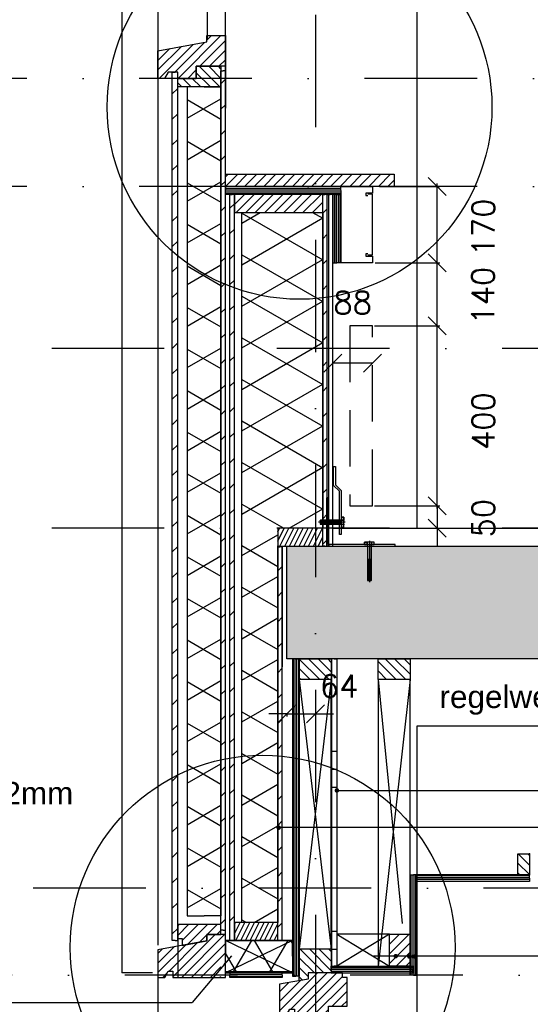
# Model space of a CAD drawing. Extents: x 151406 to 360561, y 44436 to 197234.
# Tile 15 of 57: x 158432 to 159566, y 98238 to 100426. Entities that reach past the tile are written whole.
import ezdxf

# ---------------------------------------------------------------- set-up
doc = ezdxf.new("R2010")
doc.units = 0
doc.header["$LTSCALE"] = 20
doc.header["$MEASUREMENT"] = 0
doc.header["$PDSIZE"] = -1
for name, pattern in [('DASHDOT', [25, 12.5, -6.25, 0, -6.25]), ('DD1', [2.66667, 1.66667, -0.5, 0, -0.5]), ('HIDDEN', [9.375, 6.25, -3.125])]:
    doc.linetypes.add(name, pattern=pattern)
doc.layers.get('0').update_dxf_attribs({"linetype": 'CONTINUOUS'})
doc.layers.get('DEFPOINTS').update_dxf_attribs({"linetype": 'CONTINUOUS'})
for name, color, linetype in [('25', 7, 'CONTINUOUS'), ('_DETAILNUMMERS', 4, 'CONTINUOUS'), ('A--01A1_ACEER', 1, 'CONTINUOUS'), ('A--A21--_F-23-', 9, 'CONTINUOUS'), ('A--A23--_F--3-', 9, 'CONTINUOUS'), ('A--A25--_F--3-', 9, 'CONTINUOUS'), ('A--A30--_F--3-', 9, 'CONTINUOUS'), ('A--A35--_F--3-', 9, 'CONTINUOUS'), ('A--A42--_F--3-', 9, 'CONTINUOUS'), ('A--A42--_F-23-', 9, 'CONTINUOUS'), ('A--A42--_F123-', 9, 'CONTINUOUS'), ('A--L13D3_VLOEREN', 3, 'CONTINUOUS'), ('A--L21--', 3, 'CONTINUOUS'), ('A--L21--_F--3-', 7, 'CONTINUOUS'), ('A--L21--_F-23-', 4, 'CONTINUOUS'), ('A--L22--', 3, 'CONTINUOUS'), ('A--L22DC4_BINNENWAND', 4, 'HIDDEN'), ('A--L23--', 7, 'CONTINUOUS'), ('A--L23--_F--3-', 7, 'CONTINUOUS'), ('A--L25--', 7, 'CONTINUOUS'), ('A--L25--_F-23-', 7, 'CONTINUOUS'), ('A--L28D1_KONSTRUKTIES', 1, 'CONTINUOUS'), ('A--L30--', 7, 'CONTINUOUS'), ('A--L30--_F123-', 7, 'CONTINUOUS'), ('A--L31--', 2, 'CONTINUOUS'), ('A--L31--_F--3-', 7, 'CONTINUOUS'), ('A--L31A1_BUITENKOZIJN', 1, 'CONTINUOUS'), ('A--L31D1_BUITENKOZIJN', 1, 'CONTINUOUS'), ('A--L35--', 7, 'CONTINUOUS'), ('A--L35--_F-23-', 7, 'CONTINUOUS'), ('A--L351-_F-23-', 7, 'CONTINUOUS'), ('A--L42--', 7, 'CONTINUOUS'), ('A--L42--_F--3-', 7, 'CONTINUOUS'), ('A--L42--_F-23-', 7, 'CONTINUOUS'), ('A--M$1A-_F123-', 1, 'CONTINUOUS'), ('A--T$1A-_F123_20', 1, 'CONTINUOUS'), ('A--T01A-25_TEKST', 2, 'CONTINUOUS'), ('STRAMIEN', 8, 'DD1'), ('X--LR---_CP', 7, 'CONTINUOUS')]:
    doc.layers.add(name, color=color, linetype=linetype)
doc.styles.add('ALFA-0_25', font='ROMANS')
doc.styles.add('EB2', font='ARIAL.TTF')
doc.styles.add('HIEMSTRA', font='romans.shx')
doc.dimstyles.get("Standard").update_dxf_attribs({"dimscale": 40, "dimtxt": 2.5, "dimasz": 2, "dimexe": 0.3, "dimexo": 0.3, "dimgap": 2, "dimtad": 1, "dimdec": 0, "dimzin": 0, "dimdsep": 46, "dimtxsty": 'HIEMSTRA', "dimblk1": 'OBLIQUE', "dimblk2": 'OBLIQUE', "dimsah": 1, "dimcen": 0.09, "dimdle": 0.3, "dimclrd": 1, "dimclre": 1, "dimclrt": 3, "dimadec": 0, "dimazin": 0, "dimtfac": 1, "dimtdec": 4, "dimtix": 1, "dimtmove": 2, "dimatfit": 3, "dimldrblk": 'OBLIQUE', "dimfxl": 0, "dimtvp": 625, "dimtolj": 1, "dimtzin": 0, "dimarcsym": 0})
doc.dimstyles.new('STANDARD$0', dxfattribs={"dimscale": 50, "dimtxt": 2.5, "dimasz": 2, "dimexe": 2, "dimexo": 0, "dimgap": 2, "dimtad": 1, "dimdec": 0, "dimzin": 0, "dimdsep": 46, "dimtxsty": 'ALFA-0_25', "dimblk1": 'OBLIQUE', "dimblk2": 'OBLIQUE', "dimsah": 1, "dimcen": -3, "dimdle": 2, "dimclrd": 1, "dimclre": 1, "dimclrt": 2, "dimadec": 0, "dimazin": 0, "dimtfac": 0.666667, "dimtofl": 0, "dimtmove": 2, "dimatfit": 3, "dimldrblk": 'OBLIQUE', "dimfxl": 0, "dimtvp": 0.833333, "dimtolj": 1, "dimtzin": 0, "dimarcsym": 0})
pattern_1 = [(0, (0, 0), (1e-15, 4), [])]

# ---------------------------------------------------------------- blocks, each defined once
blk = doc.blocks.new('*U989')
at = {"layer": 'A--A42--_F-23-', "linetype": 'Continuous'}
h = blk.add_hatch(dxfattribs=at)
h.set_pattern_fill('ALFALINE', color=256, scale=40, style=0)
h.set_pattern_definition([(45, (-158904.265, -98379.898), (-28.284271, 28.284271), [])])
h.paths.add_polyline_path([(0, 0), (-5, 0), (-5, 1658), (0, 1658), (5, 1658), (5, 0)])
at = {"layer": 'A--L42--_F-23-', "color": 2, "linetype": 'Continuous'}
for points in [[(0, 0), (-5, 0), (-5, 1658), (0, 1658)], [(0, 0), (5, 0), (5, 1658), (0, 1658)]]:
    blk.add_lwpolyline(points, dxfattribs=at)
blk = doc.blocks.new('*U988')
at = {"layer": 'A--A42--_F-23-', "linetype": 'Continuous'}
h = blk.add_hatch(dxfattribs=at)
h.set_pattern_fill('ALFALINE', color=256, scale=40, style=0)
h.set_pattern_definition([(45, (-158777.265, -98379.898), (-28.284271, 28.284271), [])])
h.paths.add_polyline_path([(0, 0), (-6, 0), (-6, 1930), (0, 1930), (6, 1930), (6, 0)])
at = {"layer": 'A--L42--_F-23-', "color": 2, "linetype": 'Continuous'}
for points in [[(0, 0), (-6, 0), (-6, 1930), (0, 1930)], [(0, 0), (6, 0), (6, 1930), (0, 1930)]]:
    blk.add_lwpolyline(points, dxfattribs=at)
blk = doc.blocks.new('*U986')
at = {"layer": 'A--A42--_F-23-', "linetype": 'Continuous'}
h = blk.add_hatch(dxfattribs=at)
h.set_pattern_fill('ALFALINE', color=256, scale=40, style=0)
h.set_pattern_definition([(45, (-159010.265, -98379.898), (-28.284271, 28.284271), [])])
h.paths.add_polyline_path([(0, 0), (-5, 0), (-5, 875), (0, 875), (5, 875), (5, 0)])
at = {"layer": 'A--L42--_F-23-', "color": 2, "linetype": 'Continuous'}
for points in [[(0, 0), (-5, 0), (-5, 875), (0, 875)], [(0, 0), (5, 0), (5, 875), (0, 875)]]:
    blk.add_lwpolyline(points, dxfattribs=at)
blk = doc.blocks.new('Q031612-')
at = {"layer": 'A--L35--_F-23-', "color": 1, "linetype": 'Continuous'}
for points in [[(0, 0), (0, 11), (-4.5, 11), (-5, 10.5), (-5, -10.5), (-4.5, -11), (0, -11), (0, -4.7), (-4.5, -4.7), (0, -4.7), (0, -11), (-4.5, -11), (-5, -10.5), (-5, -4.2), (-4.5, -4.7), (-5, -5.2)], [(-5, 4.4), (-4.5, 4.9), (-5, 5.4)], [(-4.5, 4.9), (0, 4.9), (0, -4.7)], [(34, 4.5), (32.9, -4.4)], [(33, 4.5), (33, -4.4)], [(35.6, 4.5), (34.5, -4.4)], [(37.1, 4.5), (36, -4.4)], [(38.6, 4.5), (37.5, -4.4)], [(40.1, 4.5), (39, -4.4)], [(41.6, 4.5), (40.5, -4.4)], [(43.1, 4.5), (42, -4.4)], [(44.6, 4.5), (43.5, -4.4)], [(46.1, 4.5), (45, -4.4)], [(47.6, 4.5), (46.5, -4.4)], [(49.2, 4.5), (48.1, -4.4)], [(50.7, 4.5), (49.6, -4.4)], [(52.2, 4.5), (51.1, -4.4)], [(53.7, 4.5), (52.6, -4.4)], [(55.2, 4.5), (54.1, -4.4)], [(56.7, 4.5), (55.6, -4.4)], [(58.2, 4.5), (57.1, -4.4)], [(59.7, 4.5), (58.6, -4.4)], [(61.3, 4.5), (60.2, -4.4)], [(62.8, 4.5), (61.7, -4.4)], [(64.3, 4.5), (63.2, -4.4)], [(65.8, 4.5), (64.7, -4.4)], [(67.3, 4.5), (66.2, -4.4)], [(68.8, 4.5), (67.7, -4.4)], [(70.3, 4.5), (69.2, -4.4)], [(71.8, 4.5), (70.7, -4.4)], [(73.3, 4.5), (72.2, -4.4)], [(74.9, 4.5), (73.8, -4.4)], [(76.4, 4.5), (75.3, -4.4)], [(77.9, 4.5), (76.8, -4.4)], [(79.4, 4.5), (78.3, -4.4)], [(80, -2.8), (79.8, -4.1)]]:
    blk.add_lwpolyline(points, dxfattribs=at)
blk.add_lwpolyline([(80, 4), (79.5, 4.5), (0, 4.5), (0, -4.4), (79.5, -4.4), (80, -3.9)], close=True, dxfattribs=at)
at = {"layer": 'A--L351-_F-23-', "color": 1, "linetype": 'DASHDOT'}
blk.add_lwpolyline([(-7.9, 0), (84, 0)], dxfattribs=at)
at = {"layer": 'X--LR---_CP', "color": 1, "linetype": 'DASHDOT'}
blk.add_point((0, 0), dxfattribs=at)
blk.add_point((0, 0), dxfattribs=at)
blk.add_point((0, 0), dxfattribs=at)
blk = doc.blocks.new('_OBLIQUE')
at = {"color": 0, "linetype": 'ByBlock'}
blk.add_line((-0.5, -0.5), (0.5, 0.5), dxfattribs=at)
blk = doc.blocks.new('*D168')
at = {"layer": 'A--M$1A-_F123-', "color": 1, "lineweight": -2}
for p, q in [((159025.2, 98883.9), (158985.2, 98883.9)), ((159025.2, 98883.9), (159089.3, 98883.9)), ((159025.2, 98883.4), (159025.2, 98877.9)), ((159089.3, 98883.9), (159129.3, 98883.9)), ((159089.3, 98883.4), (159089.3, 98877.9))]:
    blk.add_line(p, q, dxfattribs=at)
at = {"layer": 'DEFPOINTS', "color": 0}
for p in [(159025.2, 98889.4), (159089.3, 98889.4), (159089.3, 98883.9)]:
    blk.add_point(p, dxfattribs=at)
at = {"layer": 'A--M$1A-_F123-', "color": 1, "lineweight": -2, "xscale": 40, "yscale": 40, "zscale": 40}
blk.add_blockref('_OBLIQUE', (159025.2, 98883.9), dxfattribs=at)
at = {"layer": 'A--M$1A-_F123-', "color": 1, "lineweight": -2, "xscale": 40, "yscale": 40, "zscale": 40, "rotation": 180}
blk.add_blockref('_OBLIQUE', (159089.3, 98883.9), dxfattribs=at)
at = {"layer": 'A--M$1A-_F123-', "color": 2, "insert": (159141.8, 98945.1), "char_height": 50, "attachment_point": 5, "style": 'HIEMSTRA'}
blk.add_mtext('\\A1;64', dxfattribs=at)
blk = doc.blocks.new('*D169')
at = {"layer": 'A--M$1A-_F123-', "color": 1, "lineweight": -2}
for p, q in [((159231, 100055.9), (159365.2, 100055.9)), ((159359.2, 99879.9), (159359.2, 100061.9)), ((159221.8, 99885.9), (159365.2, 99885.9))]:
    blk.add_line(p, q, dxfattribs=at)
at = {"layer": 'DEFPOINTS', "color": 0}
for p in [(159225, 100055.9), (159359.2, 100055.9), (159215.8, 99885.9)]:
    blk.add_point(p, dxfattribs=at)
at = {"layer": 'A--M$1A-_F123-', "color": 1, "lineweight": -2, "xscale": 40, "yscale": 40, "zscale": 40}
for p, rotation in [((159359.2, 100055.9), 90), ((159359.2, 99885.9), 270)]:
    blk.add_blockref('_OBLIQUE', p, dxfattribs=dict(at, rotation=rotation))
at = {"layer": 'A--M$1A-_F123-', "color": 2, "insert": (159462, 99964.6), "char_height": 50, "attachment_point": 5, "rotation": 90, "style": 'HIEMSTRA'}
blk.add_mtext('\\A1;170', dxfattribs=at)
blk = doc.blocks.new('*U985')
at = {"layer": 'A--A42--_F-23-', "linetype": 'Continuous'}
h = blk.add_hatch(dxfattribs=at)
h.set_pattern_fill('ALFALINE', color=256, scale=40, style=0)
h.set_pattern_definition([(45, (-159110.265, -99255.898), (-28.284271, 28.284271), [])])
h.paths.add_polyline_path([(0, 0), (-5, 0), (-5, 782), (0, 782), (5, 782), (5, 0)])
at = {"layer": 'A--L42--_F-23-', "color": 2, "linetype": 'Continuous'}
for points in [[(0, 0), (-5, 0), (-5, 782), (0, 782)], [(0, 0), (5, 0), (5, 782), (0, 782)]]:
    blk.add_lwpolyline(points, dxfattribs=at)
blk = doc.blocks.new('*D170')
at = {"layer": 'A--M$1A-_F123-', "color": 1, "lineweight": -2}
for p, q in [((159220.3, 99745.9), (159365.2, 99745.9)), ((159359.2, 99339.9), (159359.2, 99751.9)), ((159220.3, 99345.9), (159365.2, 99345.9))]:
    blk.add_line(p, q, dxfattribs=at)
at = {"layer": 'DEFPOINTS', "color": 0}
for p in [(159214.3, 99745.9, -2), (159359.2, 99745.9), (159214.3, 99345.9, -2)]:
    blk.add_point(p, dxfattribs=at)
at = {"layer": 'A--M$1A-_F123-', "color": 1, "lineweight": -2, "xscale": 40, "yscale": 40, "zscale": 40}
for p, rotation in [((159359.2, 99745.9), 90), ((159359.2, 99345.9), 270)]:
    blk.add_blockref('_OBLIQUE', p, dxfattribs=dict(at, rotation=rotation))
at = {"layer": 'A--M$1A-_F123-', "color": 2, "insert": (159462, 99534.2), "char_height": 50, "attachment_point": 5, "rotation": 90, "style": 'HIEMSTRA'}
blk.add_mtext('\\A1;400', dxfattribs=at)
blk = doc.blocks.new('*D171')
at = {"layer": 'A--M$1A-_F123-', "color": 1, "lineweight": -2}
for p, q in [((159359.2, 99345.9), (159359.2, 99385.9)), ((159220.3, 99345.9), (159365.2, 99345.9)), ((159359.2, 99345.9), (159359.2, 99295.9)), ((159328, 99295.9), (159365.2, 99295.9)), ((159359.2, 99295.9), (159359.2, 99255.9))]:
    blk.add_line(p, q, dxfattribs=at)
at = {"layer": 'DEFPOINTS', "color": 0}
for p in [(159214.3, 99345.9, -2), (159322, 99295.9, -2), (159359.2, 99295.9)]:
    blk.add_point(p, dxfattribs=at)
at = {"layer": 'A--M$1A-_F123-', "color": 1, "lineweight": -2, "xscale": 40, "yscale": 40, "zscale": 40}
for p, rotation in [((159359.2, 99345.9), 270), ((159359.2, 99295.9), 90)]:
    blk.add_blockref('_OBLIQUE', p, dxfattribs=dict(at, rotation=rotation))
at = {"layer": 'A--M$1A-_F123-', "color": 2, "insert": (159462, 99318.4), "char_height": 50, "attachment_point": 5, "rotation": 90, "style": 'HIEMSTRA'}
blk.add_mtext('\\A1;50', dxfattribs=at)
blk = doc.blocks.new('Q031612A')
at = {"layer": 'A--L35--_F-23-', "color": 1, "linetype": 'Continuous'}
for points in [[(0, 0), (0, 11), (-4.5, 11), (-5, 10.5), (-5, -10.5), (-4.5, -11), (0, -11), (0, -4.7), (-4.5, -4.7), (0, -4.7), (0, -11), (-4.5, -11), (-5, -10.5), (-5, -4.2), (-4.5, -4.7), (-5, -5.2)], [(-5, 4.4), (-4.5, 4.9), (-5, 5.4)], [(-4.5, 4.9), (0, 4.9), (0, -4.7)], [(1.7, 4.5), (0.6, -4.4)], [(0.6, 4.5), (0.6, -4.4)], [(3.2, 4.5), (2.1, -4.4)], [(4.7, 4.5), (3.6, -4.4)], [(6.2, 4.5), (5.1, -4.4)], [(7.7, 4.5), (6.6, -4.4)], [(9.2, 4.5), (8.1, -4.4)], [(10.7, 4.5), (9.6, -4.4)], [(12.3, 4.5), (11.2, -4.4)], [(13.8, 4.5), (12.7, -4.4)], [(15.3, 4.5), (14.2, -4.4)], [(16.8, 4.5), (15.7, -4.4)], [(18.3, 4.5), (17.2, -4.4)], [(19.8, 4.5), (18.7, -4.4)], [(21.3, 4.5), (20.2, -4.4)], [(22.8, 4.5), (21.7, -4.4)], [(24.3, 4.5), (23.2, -4.4)], [(25.9, 4.5), (24.8, -4.4)], [(27.4, 4.5), (26.3, -4.4)], [(28.9, 4.5), (27.8, -4.4)], [(30.4, 4.5), (29.3, -4.4)], [(31.9, 4.5), (30.8, -4.4)], [(33.4, 4.5), (32.3, -4.4)], [(34.9, 4.5), (33.8, -4.4)], [(36.4, 4.5), (35.3, -4.4)], [(37.9, 4.5), (36.8, -4.4)], [(39.5, 4.5), (38.4, -4.4)], [(41, 4.5), (39.9, -4.4)], [(42.5, 4.5), (41.4, -4.4)], [(44, 4.5), (42.9, -4.4)], [(45.5, 4.5), (44.4, -4.4)], [(47, 4.5), (45.9, -4.4)], [(47.6, -2.8), (47.5, -4.1)]]:
    blk.add_lwpolyline(points, dxfattribs=at)
blk.add_lwpolyline([(47.6, 4), (47.1, 4.5), (0, 4.5), (0, -4.4), (47.1, -4.4), (47.6, -3.9)], close=True, dxfattribs=at)
at = {"layer": 'A--L351-_F-23-', "color": 1, "linetype": 'DASHDOT'}
blk.add_lwpolyline([(-7.9, 0), (51.6, 0)], dxfattribs=at)
at = {"layer": 'X--LR---_CP', "color": 1, "linetype": 'DASHDOT'}
blk.add_point((0, 0), dxfattribs=at)
blk.add_point((0, 0), dxfattribs=at)
blk.add_point((0, 0), dxfattribs=at)
blk = doc.blocks.new('*D172')
at = {"layer": 'A--M$1A-_F123-', "color": 1, "lineweight": -2}
for p, q in [((159221.8, 99885.9), (159365.2, 99885.9)), ((159359.2, 99739.9), (159359.2, 99891.9)), ((159220.3, 99745.9), (159365.2, 99745.9))]:
    blk.add_line(p, q, dxfattribs=at)
at = {"layer": 'DEFPOINTS', "color": 0}
for p in [(159215.8, 99885.9, -2), (159359.2, 99885.9), (159214.3, 99745.9, -2)]:
    blk.add_point(p, dxfattribs=at)
at = {"layer": 'A--M$1A-_F123-', "color": 1, "lineweight": -2, "xscale": 40, "yscale": 40, "zscale": 40}
for p, rotation in [((159359.2, 99885.9), 90), ((159359.2, 99745.9), 270)]:
    blk.add_blockref('_OBLIQUE', p, dxfattribs=dict(at, rotation=rotation))
at = {"layer": 'A--M$1A-_F123-', "color": 2, "insert": (159461.3, 99812.9), "char_height": 50, "attachment_point": 5, "rotation": 90, "style": 'HIEMSTRA'}
blk.add_mtext('\\A1;140', dxfattribs=at)
blk = doc.blocks.new('NH40_196')
at = {"layer": 'A--A25--_F--3-'}
h = blk.add_hatch(dxfattribs=at)
h.set_pattern_fill('ALFALINE', color=256, scale=15, style=0, pattern_type=2)
h.set_pattern_definition([(45, (-6, 0), (-10.6066, 10.6066), [])])
h.paths.add_polyline_path([(0, 0), (0, 196), (40, 196), (40, 0)])
at = {"layer": 'A--L25--_F-23-', "color": 2, "linetype": 'Continuous'}
blk.add_lwpolyline([(0, 0), (0, 196), (40, 196), (40, 0)], close=True, dxfattribs=at)
at = {"layer": 'X--LR---_CP'}
for p in [(0, 0), (0, 0), (40, 0)]:
    blk.add_point(p, dxfattribs=at)
blk = doc.blocks.new('*U983')
at = {"layer": 'A--L23--_F--3-', "color": 2, "linetype": 'Continuous'}
blk.add_lwpolyline([(0, 0), (0, 20), (5501.5, 20), (5501.5, 0)], dxfattribs=at)
blk = doc.blocks.new('*U982')
at = {"layer": 'A--A42--_F--3-', "linetype": 'Continuous'}
h = blk.add_hatch(dxfattribs=at)
h.set_pattern_fill('ALFALINE', color=256, scale=40, angle=45, style=0)
h.set_pattern_definition([(90, (-159121.515, -99255.898), (-40, 7e-15), [])])
h.paths.add_polyline_path([(0, 0), (-6.25, 0), (-6.25, 782), (0, 782), (6.25, 782), (6.25, 0)])
at = {"layer": 'A--L42--_F--3-', "color": 3, "linetype": 'Continuous'}
for points in [[(0, 0), (-6.25, 0), (-6.25, 782), (0, 782)], [(0, 0), (-6.25, 0), (-6.25, 782), (0, 782)], [(0, 0), (-6.25, 0), (-6.25, 782), (0, 782)], [(0, 0), (6.25, 0), (6.25, 782), (0, 782)]]:
    blk.add_lwpolyline(points, dxfattribs=at)
blk = doc.blocks.new('*U981')
at = {"layer": 'A--A42--_F-23-', "linetype": 'Continuous'}
h = blk.add_hatch(dxfattribs=at)
h.set_pattern_fill('ALFALINE', color=256, scale=40, style=0)
h.set_pattern_definition([(45, (-158884.265, -98402.898), (-28.284271, 28.284271), [])])
h.paths.add_polyline_path([(0, 0), (-5, 0), (-5, 1910), (0, 1910), (5, 1910), (5, 0)])
at = {"layer": 'A--L42--_F-23-', "color": 2, "linetype": 'Continuous'}
for points in [[(0, 0), (-5, 0), (-5, 1910), (0, 1910)], [(0, 0), (5, 0), (5, 1910), (0, 1910)]]:
    blk.add_lwpolyline(points, dxfattribs=at)
blk = doc.blocks.new('*U980')
at = {"layer": 'A--A21--_F-23-', "linetype": 'Continuous'}
h = blk.add_hatch(dxfattribs=at)
h.set_pattern_fill('ALFAISO', color=256, scale=80, angle=270, style=0)
h.set_pattern_definition([(330, (-40, 7e-15), (40, 69.282), []), (30, (-40, 7e-15), (-40, 69.282), [])])
h.paths.add_polyline_path([(0, 0), (37.5, 0), (37.5, -1842), (0, -1842), (-37.5, -1842), (-37.5, 0)])
at = {"layer": 'A--L21--_F--3-', "color": 3, "linetype": 'Continuous'}
for points in [[(0, 0), (-37.5, 0), (-37.5, -1842), (0, -1842)], [(0, 0), (37.5, 0), (37.5, -1842), (0, -1842)]]:
    blk.add_lwpolyline(points, dxfattribs=at)
blk = doc.blocks.new('Q020279-')
at = {"layer": 'A--A25--_F--3-'}
h = blk.add_hatch(dxfattribs=at)
h.set_pattern_fill('ALFALINE', color=256, scale=15, style=0, pattern_type=2)
h.set_pattern_definition([(45, (0, 0), (-10.6066, 10.6066), [])])
h.paths.add_polyline_path([(0, 0), (0, 71), (46, 71), (46, 0)])
at = {"layer": 'A--L25--_F-23-', "color": 2, "linetype": 'Continuous'}
blk.add_lwpolyline([(0, 0), (0, 71), (46, 71), (46, 0)], close=True, dxfattribs=at)
at = {"layer": 'X--LR---_CP'}
for p in [(0, 0), (0, 0), (46, 0)]:
    blk.add_point(p, dxfattribs=at)
blk = doc.blocks.new('KABELGOOT')
at = {"layer": 'A--L22DC4_BINNENWAND'}
for points in [[(60, -150), (55, -150), (55, -155), (70, -155), (70, -170), (0, -170), (0, 0), (70, 0), (70, -15), (55, -15), (55, -20), (60, -20)], [(60, -152.5), (70, -152.5), (70, -55), (70, -17.5), (60, -17.5)]]:
    blk.add_lwpolyline(points, dxfattribs=at)
at = {"layer": 'X--LR---_CP'}
blk.add_point((0, 0), dxfattribs=at)
blk = doc.blocks.new('*D325')
at = {"layer": 'A--M$1A-_F123-', "color": 1, "lineweight": -2}
blk.add_line((159215.8, 99662.6), (159127.8, 99662.6), dxfattribs=at)
at = {"layer": 'DEFPOINTS', "color": 0}
for p in [(159127.8, 99662.6), (159127.8, 99662.6), (159215.8, 99662.6)]:
    blk.add_point(p, dxfattribs=at)
at = {"layer": 'A--M$1A-_F123-', "color": 1, "lineweight": -2, "xscale": 40, "yscale": 40, "zscale": 40, "rotation": 180}
blk.add_blockref('_OBLIQUE', (159127.8, 99662.6), dxfattribs=at)
at = {"layer": 'A--M$1A-_F123-', "color": 1, "lineweight": -2, "xscale": 40, "yscale": 40, "zscale": 40}
blk.add_blockref('_OBLIQUE', (159215.8, 99662.6), dxfattribs=at)
at = {"layer": 'A--M$1A-_F123-', "color": 2, "insert": (159171.8, 99797.6), "char_height": 50, "attachment_point": 5, "style": 'ALFA-0_25'}
blk.add_mtext('\\A1;88', dxfattribs=at)
blk = doc.blocks.new('KOZIJN_VP')
at = {"layer": 'A--A35--_F--3-'}
h = blk.add_hatch(dxfattribs=at)
h.set_pattern_fill('ALFALINE', color=256, scale=15, angle=90, style=0, pattern_type=2)
h.set_pattern_definition([(135, (447.376, -368.997), (-10.6066, -10.6066), [])])
h.paths.add_polyline_path([(-91, 53.4), (-20, 53.4), (-20, 0), (-71, 0), (-71, -14), (-91, -17.6)])
h = blk.add_hatch(dxfattribs=at)
h.set_pattern_fill('ALFALINE', color=256, scale=15, style=0, pattern_type=2)
h.set_pattern_definition([(45, (447.39, -368.997), (-10.6066, 10.6066), [])])
h.paths.add_polyline_path([(-102, -95), (-26, -95), (-26, -74), (15, -74), (15, -10), (5, -10), (5, 0), (-71, 0), (-71, -14), (-135, -25.4), (-135, -95), (-120, -95), (-112, -81), (-102, -81)])
at = {"layer": 'A--L31--_F--3-', "color": 2, "linetype": 'Continuous'}
for points in [[(-91, 53.4), (-20, 53.4), (-20, 0), (-71, 0), (-71, -14), (-91, -17.6), (-91, 53.4)], [(-102, -95), (-26, -95), (-26, -74), (15, -74), (15, -10), (5, -10), (5, 0), (-71, 0), (-71, -14), (-135, -25.4), (-135, -95), (-120, -95), (-112, -81), (-102, -81)]]:
    blk.add_lwpolyline(points, close=True, dxfattribs=at)
at = {"layer": 'X--LR---_CP', "color": 1}
blk.add_point((0, 0), dxfattribs=at)
blk = doc.blocks.new('*U938')
at = {"layer": 'A--A30--_F--3-', "linetype": 'Continuous'}
h = blk.add_hatch(dxfattribs=at)
h.set_pattern_fill('ALFALINE', color=256, scale=4, angle=495, style=0)
h.set_pattern_definition([(180, (0, 0), (-3e-13, -4), [])])
h.paths.add_polyline_path([(0, 0), (0, 7.5), (182.5, 7.5), (182.5, 0), (182.5, -7.5), (0, -7.5)])
at = {"layer": 'A--L30--_F123-', "color": 1, "linetype": 'Continuous'}
for points in [[(0, 0), (0, 7.5), (182.5, 7.5), (182.5, 0)], [(0, 0), (0, -7.5), (182.5, -7.5), (182.5, 0)]]:
    blk.add_lwpolyline(points, dxfattribs=at)
blk = doc.blocks.new('KOZIJN_VP_LINKS')
at = {"layer": 'A--A35--_F--3-'}
h = blk.add_hatch(dxfattribs=at)
h.set_pattern_fill('ALFALINE', color=256, scale=15, style=0, pattern_type=2)
h.set_pattern_definition([(45, (-7567.6, -5677.841), (-10.606602, 10.606602), [])])
h.paths.add_polyline_path([(-106, 107.2), (-106, 76.2), (-96, 76.2), (-96, 61.1), (-41, 71), (-41, 85), (-10, 85), (-10, 107.2), (-106, 107.2), (-106, 76.6)])
h = blk.add_hatch(dxfattribs=at)
h.set_pattern_fill('ALFALINE', color=256, scale=15, style=0)
h.set_pattern_definition([(45, (-152589.265, -93292.88), (-10.6066017, 10.6066017), [])])
h.paths.add_polyline_path([(-105, 59.5), (-150, 51.5), (-150, -10), (-135, -10), (-127, 4), (-105, 4)])
h.paths.add_polyline_path([(-35, 85), (-41, 85), (-41, 71), (-105, 59.5), (-105, 4), (-117, 4), (-117, -10), (-35, -10)])
h.paths.add_polyline_path([(0, 85), (-25.1, 85), (-25.1, -10), (-25, -10), (-10, -10), (-10, 20), (0, 20)])
h.paths.add_polyline_path([(-25.1, 85), (-35, 85), (-35, -10), (-25.1, -10)])
at = {"layer": 'A--L31--_F--3-', "color": 2, "linetype": 'Continuous'}
for points in [[(-106, 107.2), (-106, 76.2), (-96, 76.2), (-96, 61.1), (-41, 71), (-41, 85), (-10, 85), (-10, 107.2), (-106, 107.2), (-106, 76.6)], [(-41, 85), (-41, 71), (-150, 51.5), (-150, -10), (-135, -10), (-127, 4), (-117, 4), (-117, -10), (-10, -10), (0, -10), (0, 20), (0, 85)]]:
    blk.add_lwpolyline(points, close=True, dxfattribs=at)
at = {"layer": 'X--LR---_CP'}
blk.add_point((0, 0), dxfattribs=at)
blk = doc.blocks.new('*U937')
at = {"layer": 'A--A30--_F--3-', "linetype": 'Continuous'}
h = blk.add_hatch(dxfattribs=at)
h.set_pattern_fill('ALFALINE', color=256, scale=4, angle=315, style=0)
h.set_pattern_definition(pattern_1)
h.paths.add_polyline_path([(0, 0), (0, -5), (-116, -5), (-116, 0), (-116, 5), (0, 5)])
at = {"layer": 'A--L30--_F123-', "color": 1, "linetype": 'Continuous'}
for points in [[(0, 0), (0, 5), (-116, 5), (-116, 0)], [(0, 0), (0, -5), (-116, -5), (-116, 0)]]:
    blk.add_lwpolyline(points, dxfattribs=at)
blk = doc.blocks.new('*U936')
at = {"layer": 'A--A42--_F123-', "linetype": 'Continuous'}
h = blk.add_hatch(dxfattribs=at)
h.set_pattern_fill('ALFAPLST', color=256, scale=400, angle=180, style=0)
h.set_pattern_definition([(180, (0, 0), (-2e-11, -400), []), (180, (-2e-12, -40), (-2e-11, -400), []), (180, (-3e-12, -80), (-2e-11, -400), [])])
h.paths.add_polyline_path([(0, 0), (6, 0), (6, -683), (0, -683), (-6, -683), (-6, 0)])
at = {"layer": 'A--L42--_F--3-', "color": 3, "linetype": 'Continuous'}
for points in [[(0, 0), (-6, 0), (-6, -683), (0, -683)], [(0, 0), (6, 0), (6, -683), (0, -683)]]:
    blk.add_lwpolyline(points, dxfattribs=at)
blk = doc.blocks.new('*U935')
at = {"layer": 'A--A30--_F--3-', "linetype": 'Continuous'}
h = blk.add_hatch(dxfattribs=at)
h.set_pattern_fill('ALFALINE', color=256, scale=4, angle=405, style=0)
h.set_pattern_definition([(90, (0, 0), (-4, 1e-15), [])])
h.paths.add_polyline_path([(0, 0), (7.5, 0), (7.5, -705.6), (0, -705.6), (-7.5, -705.6), (-7.5, 0)])
at = {"layer": 'A--L30--_F123-', "color": 1, "linetype": 'Continuous'}
for points in [[(0, 0), (-7.5, 0), (-7.5, -705.6), (0, -705.6)], [(0, 0), (7.5, 0), (7.5, -705.6), (0, -705.6)]]:
    blk.add_lwpolyline(points, dxfattribs=at)
blk = doc.blocks.new('KOZIJN_VO')
at = {"layer": 'A--A35--_F--3-'}
h = blk.add_hatch(dxfattribs=at)
h.set_pattern_fill('ALFALINE', color=256, scale=15, style=0, pattern_type=2)
h.set_pattern_definition([(45, (480.146, -1305.231), (-10.6066, 10.6066), [])])
h.paths.add_polyline_path([(-140, 34.5), (-31, 54), (-31, 68), (10, 68), (10, 0), (0, 0), (-54.9, 0), (-54.9, -27), (-96, -27), (-96, -13), (-117, -13), (-125, -27), (-140, -27)])
h = blk.add_hatch(dxfattribs=at)
h.set_pattern_fill('ALFALINE', color=256, scale=15, angle=90, style=0)
h.set_pattern_definition([(135, (-158879.265, -100162.915), (-10.6066017, -10.6066017), [])])
h.paths.add_polyline_path([(-96, -27), (-54.9, -27), (-54.9, 0), (0, 0), (0, -46), (-54.9, -46), (-96, -46)])
at = {"layer": 'A--L31--_F--3-', "color": 2, "linetype": 'Continuous'}
for points in [[(-140, 34.5), (-31, 54), (-31, 68), (10, 68), (10, 0), (0, 0), (0, 0), (-54.9, 0), (-54.9, -27), (-96, -27), (-96, -13), (-117, -13), (-125, -27), (-140, -27)], [(-96, -27), (-54.9, -27), (-54.9, 0), (0, 0), (0, -46), (-54.9, -46), (-96, -46), (-96, -27)]]:
    blk.add_lwpolyline(points, close=True, dxfattribs=at)
at = {"layer": 'X--LR---_CP'}
blk.add_point((0, 0), dxfattribs=at)
blk = doc.blocks.new('*U934')
at = {"layer": 'A--A30--_F--3-', "linetype": 'Continuous'}
h = blk.add_hatch(dxfattribs=at)
h.set_pattern_fill('ALFALINE', color=256, scale=4, angle=315, style=0)
h.set_pattern_definition(pattern_1)
h.paths.add_polyline_path([(0, 0), (0, -9), (-256.5, -9), (-256.5, 0), (-256.5, 9), (0, 9)])
at = {"layer": 'A--L30--_F123-', "color": 1, "linetype": 'Continuous'}
for points in [[(0, 0), (0, 9), (-256.5, 9), (-256.5, 0)], [(0, 0), (0, -9), (-256.5, -9), (-256.5, 0)]]:
    blk.add_lwpolyline(points, dxfattribs=at)
blk = doc.blocks.new('*U933')
at = {"layer": 'A--A30--_F--3-', "linetype": 'Continuous'}
h = blk.add_hatch(dxfattribs=at)
h.set_pattern_fill('ALFALINE', color=256, scale=4, angle=405, style=0)
h.set_pattern_definition([(90, (0, 0), (-4, -3e-12), [])])
h.paths.add_polyline_path([(0, 0), (9, 0), (9, -152), (0, -152), (-9, -152), (-9, 0)])
at = {"layer": 'A--L30--_F123-', "color": 1, "linetype": 'Continuous'}
for points in [[(0, 0), (-9, 0), (-9, -152), (0, -152)], [(0, 0), (9, 0), (9, -152), (0, -152)]]:
    blk.add_lwpolyline(points, dxfattribs=at)
blk = doc.blocks.new('*U927')
at = {"layer": 'A--A21--_F-23-', "linetype": 'Continuous'}
h = blk.add_hatch(dxfattribs=at)
h.set_pattern_fill('ALFAISO', color=256, scale=70, angle=180, style=0)
h.set_pattern_definition([(240, (4e-15, 35), (60.622, -35), []), (300, (4e-15, 35), (60.622, 35), [])])
h.paths.add_polyline_path([(0, 0), (0, -35), (-149, -35), (-149, 0), (-149, 35), (0, 35)])
at = {"layer": 'A--L21--_F--3-', "color": 3, "linetype": 'Continuous'}
for points in [[(0, 0), (0, 35), (-149, 35), (-149, 0)], [(0, 0), (0, -35), (-149, -35), (-149, 0)]]:
    blk.add_lwpolyline(points, dxfattribs=at)
blk = doc.blocks.new('*U903')
at = {"layer": 'A--A30--_F--3-', "linetype": 'Continuous'}
h = blk.add_hatch(dxfattribs=at)
h.set_pattern_fill('ALFALINE', color=256, scale=4, angle=315, style=0)
h.set_pattern_definition(pattern_1)
h.paths.add_polyline_path([(0, 0), (0, -7.5), (-250, -7.5), (-250, 0), (-250, 7.5), (0, 7.5)])
at = {"layer": 'A--L30--_F123-', "color": 1, "linetype": 'Continuous'}
for points in [[(0, 0), (0, 7.5), (-250, 7.5), (-250, 0)], [(0, 0), (0, -7.5), (-250, -7.5), (-250, 0)]]:
    blk.add_lwpolyline(points, dxfattribs=at)
blk = doc.blocks.new('*U902')
at = {"layer": 'A--A30--_F--3-', "linetype": 'Continuous'}
h = blk.add_hatch(dxfattribs=at)
h.set_pattern_fill('ALFALINE', color=256, scale=4, angle=225, style=0)
h.set_pattern_definition([(270, (0, 0), (4, -9e-16), [])])
h.paths.add_polyline_path([(0, 0), (-7.5, 0), (-7.5, 223.2), (0, 223.2), (7.5, 223.2), (7.5, 0)])
at = {"layer": 'A--L30--_F123-', "color": 1, "linetype": 'Continuous'}
for points in [[(0, 0), (-7.5, 0), (-7.5, 223.2), (0, 223.2)], [(0, 0), (7.5, 0), (7.5, 223.2), (0, 223.2)]]:
    blk.add_lwpolyline(points, dxfattribs=at)

msp = doc.modelspace()

# ---------------------------------------------------------------- hatches: boundary and pattern name
at = {"layer": 'A--A21--_F-23-'}
h = msp.add_hatch(dxfattribs=at)
h.set_pattern_fill('ALFAISO', color=256, scale=80, angle=270, style=0, pattern_type=2)
h.set_pattern_definition([(210, (230544.5, -3429.7), (-40, 69.28203), []), (150, (230544.5, -3429.7), (40, 69.28203), [])])
h.paths.add_polyline_path([(159005.265, 98419.898), (158925.265, 98419.898), (158925.265, 99997.898), (159105.265, 99997.898), (159105.265, 99295.898), (159005.265, 99295.898)])
at = {"layer": 'A--A23--_F--3-'}
h = msp.add_hatch(dxfattribs=at)
h.set_pattern_fill('ALFABET', color=256, scale=20, angle=1, style=0, pattern_type=2)
h.set_pattern_definition([(134, (241576.95, 3500), (86.32078, 83.359), []), (129, (241576.95, 3500), (-143.64922, -10.04493), [15, -165]), (184, (241576.95, 3500), (30.37155, 149.9312), [12, -132]), (78.5486, (241564.97, 3499.16), (-113.27778, 139.88618), [12.74804, -140.22842]), (132.8158, (241577.64, 3540), (-213.99344, -29.37358), [22.5, -247.5]), (82.3644, (241559.81, 3537.55), (-183.50393, 198.05632), [19.12206, -210.3426]), (187.8158, (241577.64, 3540), (-183.50378, 198.05647), [18, -198]), (158, (241557.47, 3530.34), (-120.76856, -78.42802), [15, -165]), (213, (241557.47, 3530.34), (-46.12453, 145.8572), [12, -132]), (107.5486, (241547.41, 3523.81), (-166.89315, 67.42906), [12.74804, -140.22842]), (141.5, (241576.946, 3500), (-1.26964, 66.611074), [0, -130.4, 0, -134, 0, -132.5]), (171.5, (241576.946, 3500), (-51.229207, 79.788568), [0, -76.4, 0, -127.4, 0, -50.5]), (211.5, (241621.54, 3499.22), (-106.826954, -2.64699), [0, -50, 0, -156, 0, -207]), (221.5, (241641.54, 3498.87), (-116.270055, 22.05355), [0, -65, 0, -103.6, 0, -147]), (221.5, (241641.54, 3498.87), (-116.270055, 22.05355), [0, -65, 0, -103.6, 0, -147])])
h.paths.add_polyline_path([(167569.252, 99005.898), (159025.244, 99005.898), (159025.296, 99255.898), (167569.252, 99255.898)])
at = {"layer": 'A--A25--_F--3-'}
h = msp.add_hatch(dxfattribs=at)
h.set_pattern_fill('ALFALINE', color=256, scale=15, style=0, pattern_type=2)
h.set_pattern_definition([(63.435, (159007.265, 99249.898), (5.3033, -10.6066), [])])
h.paths.add_polyline_path([(159005.265, 99255.898), (159105.265, 99255.898), (159105.265, 99295.898), (159005.265, 99295.898)])
h = msp.add_hatch(dxfattribs=at)
h.set_pattern_fill('ALFALINE', color=256, scale=15, angle=90, style=0, pattern_type=2)
h.set_pattern_definition([(135, (159564.068, 98526.11), (-10.6066, -10.6066), [])])
h.paths.add_polyline_path([(159564.068, 98526.11), (159538.568, 98526.11), (159538.568, 98572.11), (159564.068, 98572.11)])
h = msp.add_hatch(dxfattribs=at)
h.set_pattern_fill('ALFALINE', color=256, scale=15, style=0, pattern_type=2)
h.set_pattern_definition([(63.435, (158907.265, 98411.898), (5.3033, -10.6066), [])])
h.paths.add_polyline_path([(158909.265, 98379.898), (159005.265, 98379.898), (159005.265, 98419.898), (158909.265, 98419.898)])
at = {"layer": 'A--A35--_F--3-'}
h = msp.add_hatch(dxfattribs=at)
h.set_pattern_fill('ALFALINE', color=256, scale=15, style=0)
h.set_pattern_definition([(45, (6310, 6724.999), (-10.6066017, 10.6066017), [])])
h.paths.add_polyline_path([(159049.265, 100082.898), (158889.265, 100082.898), (158889.265, 100055.898), (159049.265, 100055.898)])
h.paths.add_polyline_path([(159263.764, 100082.898), (159049.265, 100082.898), (159049.265, 100055.898), (159263.764, 100055.898)])

# ---------------------------------------------------------------- linework, layer by layer
for p, q in [((158889.265, 100390.898), (158889.265, 100229.463)), ((159015.265, 99254.919), (159015.265, 98988.392)), ((158889.265, 98402.898), (158889.265, 98563.749))]:
    msp.add_line(p, q)
at = {"layer": '_DETAILNUMMERS'}
for centre in [(159053.836, 100232.108), (158971.837, 98364.366)]:
    msp.add_circle(centre, 427.262, dxfattribs=at)
at = {"layer": 'A--01A1_ACEER'}
for p, q in [((158783.265, 98390.548), (158783.265, 98298.503)), ((158739.265, 98307.898), (158739.265, 96483.161))]:
    msp.add_line(p, q, dxfattribs=at)
at = {"layer": 'A--L13D3_VLOEREN'}
for p, q in [((159114.265, 99255.898), (159114.265, 99363.899)), ((159118.265, 99363.899), (159114.265, 99363.899)), ((159118.265, 99259.898), (159118.265, 99363.899)), ((159266.301, 99259.898), (159118.8, 99259.898)), ((159266.301, 99255.898), (159266.301, 99259.898))]:
    msp.add_line(p, q, dxfattribs=at)
msp.add_lwpolyline([(159142.265, 99281.898), (159142.265, 99378.242), (159129.265, 99391.242), (159129.265, 99433.242), (159133.265, 99433.242), (159133.265, 99392.899), (159146.265, 99379.899), (159146.265, 99281.898)], close=True, dxfattribs=at)
at = {"layer": 'A--L21--'}
msp.add_lwpolyline([(159005.265, 98419.898), (158925.265, 98419.898), (158925.265, 99997.898), (159105.265, 99997.898), (159105.265, 99295.898), (159005.265, 99295.898), (159005.265, 98419.898)], close=True, dxfattribs=at)
at = {"layer": 'A--L21--_F-23-', "linetype": 'Continuous'}
msp.add_lwpolyline([(167569.252, 99005.898), (159025.244, 99005.898), (159025.296, 99255.898), (167569.252, 99255.898)], close=True, dxfattribs=at)
at = {"layer": 'A--L22DC4_BINNENWAND'}
msp.add_lwpolyline([(159215.765, 99745.899), (159165.765, 99745.899), (159165.765, 99345.899), (159215.765, 99345.899)], close=True, dxfattribs=at)
at = {"layer": 'A--L25--_F-23-', "color": 2, "linetype": 'Continuous'}
for p, q in [((159105.265, 99295.898), (159005.265, 99295.898)), ((159005.265, 99295.898), (159005.265, 99255.898)), ((159105.265, 99255.898), (159105.265, 99295.898)), ((159005.265, 99255.898), (159105.265, 99255.898)), ((159005.265, 98419.898), (158909.265, 98419.898)), ((158909.265, 98419.898), (158909.265, 98379.898)), ((159005.265, 98379.898), (159005.265, 98419.898)), ((158909.265, 98379.898), (159005.265, 98379.898))]:
    msp.add_line(p, q, dxfattribs=at)
msp.add_lwpolyline([(159564.068, 98526.11), (159538.568, 98526.11), (159538.568, 98572.11), (159564.068, 98572.11)], close=True, dxfattribs=at)
at = {"layer": 'A--L28D1_KONSTRUKTIES'}
for points in [[(160114.265, 102505.898), (160114.265, 102355.898), (159314.265, 102355.898), (159314.265, 99295.898)], [(160114.265, 99005.898), (160114.265, 98855.898), (159314.265, 98855.898), (159314.265, 95795.898)]]:
    msp.add_lwpolyline(points, dxfattribs=at)
at = {"layer": 'A--L31--_F--3-', "color": 2, "linetype": 'Continuous'}
msp.add_lwpolyline([(158889.265, 100082.898), (159263.764, 100082.898), (159263.764, 100055.898), (158889.265, 100055.898)], close=True, dxfattribs=at)
at = {"layer": 'A--L31A1_BUITENKOZIJN'}
for p, q in [((158659.265, 101845.898), (158659.265, 98307.898)), ((158848.266, 101712.912), (158848.266, 100381.798)), ((158727.361, 98307.898), (158659.265, 98307.898))]:
    msp.add_line(p, q, dxfattribs=at)
for points in [[(158739.265, 101395.008), (158739.265, 98369.348)], [(158889.265, 98337.915), (158889.265, 101395.008)]]:
    msp.add_lwpolyline(points, dxfattribs=at)
at = {"layer": 'A--L31D1_BUITENKOZIJN'}
for p, q in [((159124.253, 98959.898), (159053.253, 98361.339)), ((159053.253, 98959.898), (159124.253, 98361.339)), ((159124.253, 98361.339), (159124.253, 98959.898)), ((159228.265, 98959.898), (159228.265, 98322.904)), ((159299.265, 98959.898), (159228.265, 98322.904)), ((159228.265, 98959.898), (159281.593, 98417.386)), ((159299.068, 98526.11), (159299.265, 98959.898)), ((159253.265, 98393.898), (159136.753, 98393.898)), ((159136.753, 98393.898), (159253.265, 98322.898)), ((159253.265, 98393.898), (159136.753, 98322.898)), ((159038.253, 98379.898), (158889.248, 98307.898)), ((159038.253, 98307.898), (158889.265, 98379.898)), ((158889.265, 98379.898), (159038.253, 98379.898)), ((158902.629, 98345.898), (158815.505, 98242.051)), ((158889.248, 98307.898), (159038.253, 98307.898)), ((157769.964, 98242.051), (158815.505, 98242.051))]:
    msp.add_line(p, q, dxfattribs=at)
at = {"layer": 'A--T$1A-_F123_20', "const_width": 4.75}
for points in [[(159139.378, 98713.346, -1), (159134.128, 98713.346, -1)], [(159010.158, 98630.488, -1), (159004.908, 98630.488, -1)], [(159269.901, 98344.985, -1), (159264.651, 98344.985, -1)], [(159300.195, 98344.242, -1), (159294.945, 98344.242, -1)], [(159311.218, 98344.242, -1), (159305.968, 98344.242, -1)]]:
    msp.add_lwpolyline(points, format="xyb", close=True, dxfattribs=at)
at = {"layer": 'A--T01A-25_TEKST'}
for p, q in [((159131.978, 98713.346), (160460.353, 98713.346)), ((159005.265, 98631.81), (160250.8, 98631.81)), ((159217.703, 98345.618), (160393.934, 98345.618))]:
    msp.add_line(p, q, dxfattribs=at)
at = {"layer": 'STRAMIEN', "linetype": 'DASHDOT'}
for p, q in [((159089.265, 109939.114), (159089.265, 90611.227)), ((160948.298, 100295.898), (151764.265, 100295.898)), ((160948.298, 100055.898), (151764.265, 100055.898)), ((185758.708, 99695.898), (151764.265, 99695.898)), ((185758.708, 99295.898), (151764.265, 99295.898)), ((185717.798, 98495.898), (151764.265, 98495.898)), ((160916.365, 98302.898), (152270.673, 98302.898))]:
    msp.add_line(p, q, dxfattribs=at)
at = {"layer": 'X--LR---_CP'}
for p in [(158889.265, 100334.898), (158889.265, 100334.898), (159005.265, 99295.898), (159005.265, 99255.898), (159005.265, 99255.898), (159564.068, 98572.11), (159564.068, 98526.11), (159564.068, 98526.11), (158909.265, 98419.898), (158909.265, 98379.898), (158909.265, 98379.898)]:
    msp.add_point(p, dxfattribs=at)

# ---------------------------------------------------------------- block references
at = {"layer": '25', "rotation": 90}
for p in [(159124.253, 98959.898), (159299.265, 98959.898)]:
    msp.add_blockref('Q020279-', p, dxfattribs=at)
at = {"layer": '25'}
msp.add_blockref('Q020279-', (159253.265, 98322.898), dxfattribs=at)
at = {"layer": 'A--L21--'}
for name, p in [('*U980', (158841.765, 100276.915)), ('*U927', (159038.253, 98344.898))]:
    msp.add_blockref(name, p, dxfattribs=at)
at = {"layer": 'A--L22--'}
msp.add_blockref('KABELGOOT', (159145.765, 100055.898), dxfattribs=at)
at = {"layer": 'A--L23--'}
msp.add_blockref('*U983', (159127.765, 99275.898), dxfattribs=at)
at = {"layer": 'A--L25--', "xscale": -1, "rotation": 270}
msp.add_blockref('NH40_196', (158909.265, 99997.898), dxfattribs=at)
at = {"layer": 'A--L30--'}
for name, p in [('*U934', (159145.765, 100046.898)), ('*U933', (159136.765, 100037.898)), ('*U935', (159045.753, 99005.898)), ('*U902', (159306.568, 98302.898)), ('*U903', (159564.068, 98518.61)), ('*U938', (159124.253, 98315.398)), ('*U937', (159015.265, 98302.898))]:
    msp.add_blockref(name, p, dxfattribs=at)
at = {"layer": 'A--L31--'}
for name, p in [('KOZIJN_VO', (158879.234, 100322.915)), ('KOZIJN_VP_LINKS', (158889.248, 98307.898)), ('KOZIJN_VP', (159144.253, 98307.898))]:
    msp.add_blockref(name, p, dxfattribs=at)
at = {"layer": 'A--L35--'}
for name, p, rotation in [('Q031612A', (159147.265, 99309.398), 180), ('Q031612-', (159208.8, 99259.898), 270)]:
    msp.add_blockref(name, p, dxfattribs=dict(at, rotation=rotation))
at = {"layer": 'A--L42--'}
for name, p in [('*U988', (158777.265, 98379.898)), ('*U981', (158884.265, 98402.898)), ('*U989', (158904.265, 98379.898)), ('*U985', (159110.265, 99255.898)), ('*U982', (159121.515, 99255.898)), ('*U986', (159010.265, 98379.898)), ('*U936', (159130.753, 99005.898))]:
    msp.add_blockref(name, p, dxfattribs=at)

# ---------------------------------------------------------------- texts
at = {"layer": 'A--T$1A-_F123_20', "style": 'EB2'}
for s, p in [('regelwerk 46x71', (159364.599, 98896.44)), ('supra hechthout 12mm', (157837.01, 98682.171))]:
    msp.add_text(s, height=50, dxfattribs=at).set_placement(p)

# ---------------------------------------------------------------- dimensions: what is measured, and where the dimension line sits
at = {"layer": 'A--M$1A-_F123-'}
for base, p1, p2, picture, middle in [((159359.217, 100055.898), (159215.765, 99885.898), (159224.996, 100055.898), '*D169', (159461.996, 99964.575)), ((159359.217, 99885.898, 2), (159214.265, 99745.899), (159215.765, 99885.898), '*D172', (159461.315, 99812.894, 2)), ((159359.217, 99745.899, 2), (159214.265, 99345.899), (159214.265, 99745.899), '*D170', (159461.996, 99534.241, 2)), ((159359.217, 99295.898, 2), (159214.265, 99345.899), (159321.996, 99295.898), '*D171', (159461.996, 99318.42, 2))]:
    dim = msp.add_linear_dim(base=base, p1=p1, p2=p2, angle=90, dimstyle='Standard', override={"dimscale": 20, "dimclrt": 2}, dxfattribs=at)
    dim.commit()
    dim.dimension.update_dxf_attribs({"geometry": picture, "text_midpoint": middle, "dimtype": 160})
dim = msp.add_linear_dim(base=(159127.765, 99662.64), p1=(159215.765, 99662.64), p2=(159127.765, 99662.64), dimstyle='STANDARD$0', override={"dimscale": 20, "dimexe": 0, "dimcen": 0, "dimdle": 0, "dimtfac": 0.75, "dimtvp": 1.5}, dxfattribs=at)
dim.commit()
dim.dimension.update_dxf_attribs({"geometry": '*D325', "text_midpoint": (159171.765, 99797.64)})
dim = msp.add_linear_dim(base=(159089.265, 98883.912), p1=(159025.244, 98889.414), p2=(159089.265, 98889.414), dimstyle='Standard', override={"dimscale": 20, "dimclrt": 2}, dxfattribs=at)
dim.commit()
dim.dimension.update_dxf_attribs({"geometry": '*D168', "text_midpoint": (159141.751, 98945.13), "dimtype": 160})

doc.saveas('drawing.dxf')
